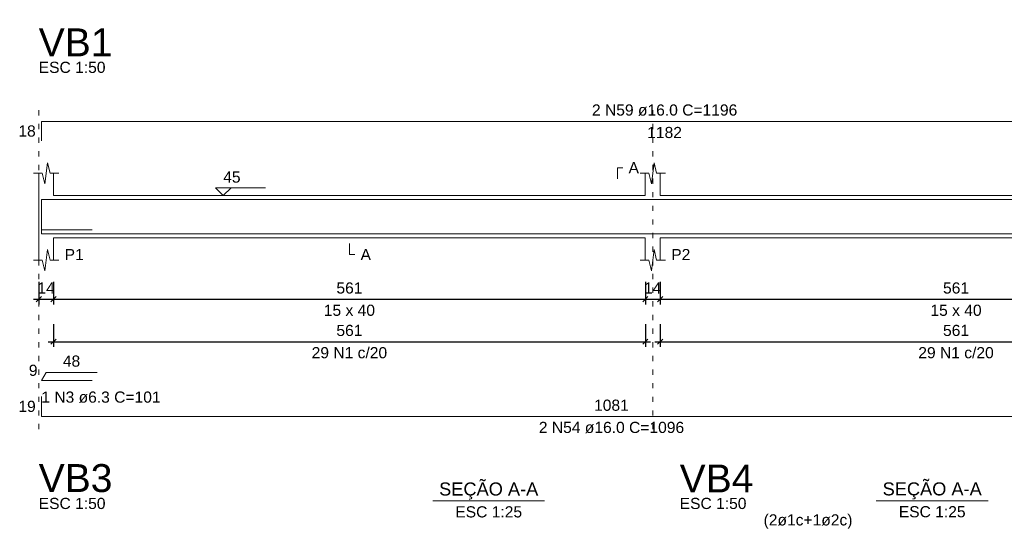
# Model space of a CAD drawing. Header units: millimetres. Extents: x 10906 to 25863, y 1966 to 4861.
# Tile 53 of 163: x 11241 to 11259, y 3055 to 3065. Entities that reach past the tile are written whole.
import ezdxf

# ---------------------------------------------------------------- set-up
doc = ezdxf.new("R2010")
doc.units = ezdxf.units.MM
doc.linetypes.add('DOT2', pattern=[3.175, 0, -3.175])
for name, color, linetype, lineweight in [('Descrição da armadura', 7, 'Continuous', 5), ('DT-Barras na forma', 40, 'Continuous', 5), ('DT-Barras rebatidas', 40, 'Continuous', 5), ('DT-Cotas', 4, 'Continuous', 5), ('DT-Forma', 5, 'Continuous', 5), ('DT-Pontilhado', 7, 'DOT2', 5), ('DT-Textos', 7, 'Continuous', 5), ('DT-Título', 7, 'Continuous', 20), ('Textos armaduras', 7, 'Continuous', 5)]:
    doc.layers.add(name, color=color, linetype=linetype, lineweight=lineweight)
doc.styles.add('Arial', font='arial.ttf')
doc.styles.get("Standard").update_dxf_attribs({"font": 'arial.ttf'})
doc.dimstyles.new('UM_50.000000', dxfattribs={"dimtxt": 0.18, "dimasz": 0.2, "dimexe": 0.2, "dimexo": 0.5, "dimgap": 0, "dimtad": 1, "dimtih": 1, "dimtoh": 1, "dimlfac": 50, "dimzin": 0, "dimdsep": 46, "dimtxsty": 'Standard', "dimcen": 0.09, "dimdle": 0.2, "dimclrd": 256, "dimclre": 256, "dimclrt": 7, "dimazin": 0, "dimtfac": 1, "dimtofl": 0, "dimtmove": 0, "dimatfit": 3, "dimfxl": 1, "dimtolj": 1, "dimtzin": 0, "dimarcsym": 0})

# ---------------------------------------------------------------- blocks, each defined once
blk = doc.blocks.new('_Oblique')
at = {"color": 0, "linetype": 'ByBlock', "lineweight": -2}
blk.add_line((-0.5, -0.5), (0.5, 0.5), dxfattribs=at)
blk = doc.blocks.new('*D354')
at = {"layer": 'Defpoints', "color": 0, "transparency": 16777216}
for p in [(11241.144, 3060.323), (11241.424, 3060.323), (11241.424, 3059.794)]:
    blk.add_point(p, dxfattribs=at)
at = {"layer": 'DT-Cotas', "lineweight": -2, "transparency": 16777216}
for p, q in [((11241.144, 3060.123), (11241.144, 3059.694)), ((11241.424, 3060.123), (11241.424, 3059.694)), ((11241.044, 3059.794), (11241.524, 3059.794))]:
    blk.add_line(p, q, dxfattribs=at)
at = {"layer": 'DT-Cotas', "lineweight": -2, "transparency": 16777216, "xscale": 0.1, "yscale": 0.1, "zscale": 0.1, "rotation": 180}
blk.add_blockref('_Oblique', (11241.144, 3059.794), dxfattribs=at)
at = {"layer": 'DT-Cotas', "lineweight": -2, "transparency": 16777216, "xscale": 0.1, "yscale": 0.1, "zscale": 0.1}
blk.add_blockref('_Oblique', (11241.424, 3059.794), dxfattribs=at)
at = {"layer": 'DT-Cotas', "color": 7, "transparency": 16777216, "insert": (11241.284, 3060.006), "char_height": 0.2118, "attachment_point": 5, "rotation": 0.0057, "style": 'Arial'}
blk.add_mtext('\\A1;14', dxfattribs=at)
blk = doc.blocks.new('*D355')
at = {"layer": 'Defpoints', "color": 0, "transparency": 16777216}
for p in [(11241.424, 3060.323), (11252.644, 3060.323), (11252.644, 3059.794)]:
    blk.add_point(p, dxfattribs=at)
at = {"layer": 'DT-Cotas', "lineweight": -2, "transparency": 16777216}
for p, q in [((11241.424, 3060.123), (11241.424, 3059.694)), ((11252.644, 3060.123), (11252.644, 3059.694)), ((11241.324, 3059.794), (11252.744, 3059.794))]:
    blk.add_line(p, q, dxfattribs=at)
at = {"layer": 'DT-Cotas', "lineweight": -2, "transparency": 16777216, "xscale": 0.1, "yscale": 0.1, "zscale": 0.1, "rotation": 180}
blk.add_blockref('_Oblique', (11241.424, 3059.794), dxfattribs=at)
at = {"layer": 'DT-Cotas', "lineweight": -2, "transparency": 16777216, "xscale": 0.1, "yscale": 0.1, "zscale": 0.1}
blk.add_blockref('_Oblique', (11252.644, 3059.794), dxfattribs=at)
at = {"layer": 'DT-Cotas', "color": 7, "transparency": 16777216, "insert": (11247.034, 3060.006), "char_height": 0.2118, "attachment_point": 5, "rotation": 0.0057, "style": 'Arial'}
blk.add_mtext('\\A1;561', dxfattribs=at)
blk = doc.blocks.new('*D356')
at = {"layer": 'Defpoints', "color": 0, "transparency": 16777216}
for p in [(11252.644, 3060.323), (11252.924, 3060.323), (11252.924, 3059.794)]:
    blk.add_point(p, dxfattribs=at)
at = {"layer": 'DT-Cotas', "lineweight": -2, "transparency": 16777216}
for p, q in [((11252.644, 3060.123), (11252.644, 3059.694)), ((11252.924, 3060.123), (11252.924, 3059.694)), ((11252.544, 3059.794), (11253.024, 3059.794))]:
    blk.add_line(p, q, dxfattribs=at)
at = {"layer": 'DT-Cotas', "lineweight": -2, "transparency": 16777216, "xscale": 0.1, "yscale": 0.1, "zscale": 0.1, "rotation": 180}
blk.add_blockref('_Oblique', (11252.644, 3059.794), dxfattribs=at)
at = {"layer": 'DT-Cotas', "lineweight": -2, "transparency": 16777216, "xscale": 0.1, "yscale": 0.1, "zscale": 0.1}
blk.add_blockref('_Oblique', (11252.924, 3059.794), dxfattribs=at)
at = {"layer": 'DT-Cotas', "color": 7, "transparency": 16777216, "insert": (11252.784, 3060.006), "char_height": 0.2118, "attachment_point": 5, "rotation": 0.0057, "style": 'Arial'}
blk.add_mtext('\\A1;14', dxfattribs=at)
blk = doc.blocks.new('*D357')
at = {"layer": 'Defpoints', "color": 0, "transparency": 16777216}
for p in [(11252.924, 3060.323), (11264.144, 3060.323), (11264.144, 3059.794)]:
    blk.add_point(p, dxfattribs=at)
at = {"layer": 'DT-Cotas', "lineweight": -2, "transparency": 16777216}
for p, q in [((11252.924, 3060.123), (11252.924, 3059.694)), ((11264.144, 3060.123), (11264.144, 3059.694)), ((11252.824, 3059.794), (11264.244, 3059.794))]:
    blk.add_line(p, q, dxfattribs=at)
at = {"layer": 'DT-Cotas', "lineweight": -2, "transparency": 16777216, "xscale": 0.1, "yscale": 0.1, "zscale": 0.1, "rotation": 180}
blk.add_blockref('_Oblique', (11252.924, 3059.794), dxfattribs=at)
at = {"layer": 'DT-Cotas', "lineweight": -2, "transparency": 16777216, "xscale": 0.1, "yscale": 0.1, "zscale": 0.1}
blk.add_blockref('_Oblique', (11264.144, 3059.794), dxfattribs=at)
at = {"layer": 'DT-Cotas', "color": 7, "transparency": 16777216, "insert": (11258.534, 3060.006), "char_height": 0.2118, "attachment_point": 5, "rotation": 0.0057, "style": 'Arial'}
blk.add_mtext('\\A1;561', dxfattribs=at)
blk = doc.blocks.new('*D371')
at = {"layer": 'Defpoints', "color": 0, "transparency": 16777216}
for p in [(11241.424, 3059.518), (11252.644, 3059.518), (11252.644, 3058.989)]:
    blk.add_point(p, dxfattribs=at)
at = {"layer": 'DT-Cotas', "lineweight": -2, "transparency": 16777216}
for p, q in [((11241.424, 3059.318), (11241.424, 3058.889)), ((11252.644, 3059.318), (11252.644, 3058.889)), ((11241.324, 3058.989), (11252.744, 3058.989))]:
    blk.add_line(p, q, dxfattribs=at)
at = {"layer": 'DT-Cotas', "lineweight": -2, "transparency": 16777216, "xscale": 0.1, "yscale": 0.1, "zscale": 0.1, "rotation": 180}
blk.add_blockref('_Oblique', (11241.424, 3058.989), dxfattribs=at)
at = {"layer": 'DT-Cotas', "lineweight": -2, "transparency": 16777216, "xscale": 0.1, "yscale": 0.1, "zscale": 0.1}
blk.add_blockref('_Oblique', (11252.644, 3058.989), dxfattribs=at)
at = {"layer": 'DT-Cotas', "color": 7, "transparency": 16777216, "insert": (11247.034, 3059.201), "char_height": 0.2118, "attachment_point": 5, "rotation": 0.0057, "style": 'Arial'}
blk.add_mtext('\\A1;561', dxfattribs=at)
blk = doc.blocks.new('*D372')
at = {"layer": 'Defpoints', "color": 0, "transparency": 16777216}
for p in [(11252.924, 3059.518), (11264.144, 3059.518), (11264.144, 3058.989)]:
    blk.add_point(p, dxfattribs=at)
at = {"layer": 'DT-Cotas', "lineweight": -2, "transparency": 16777216}
for p, q in [((11252.924, 3059.318), (11252.924, 3058.889)), ((11264.144, 3059.318), (11264.144, 3058.889)), ((11252.824, 3058.989), (11264.244, 3058.989))]:
    blk.add_line(p, q, dxfattribs=at)
at = {"layer": 'DT-Cotas', "lineweight": -2, "transparency": 16777216, "xscale": 0.1, "yscale": 0.1, "zscale": 0.1, "rotation": 180}
blk.add_blockref('_Oblique', (11252.924, 3058.989), dxfattribs=at)
at = {"layer": 'DT-Cotas', "lineweight": -2, "transparency": 16777216, "xscale": 0.1, "yscale": 0.1, "zscale": 0.1}
blk.add_blockref('_Oblique', (11264.144, 3058.989), dxfattribs=at)
at = {"layer": 'DT-Cotas', "color": 7, "transparency": 16777216, "insert": (11258.534, 3059.201), "char_height": 0.2118, "attachment_point": 5, "rotation": 0.0057, "style": 'Arial'}
blk.add_mtext('\\A1;561', dxfattribs=at)

msp = doc.modelspace()

# ---------------------------------------------------------------- linework, layer by layer
at = {"layer": 'DT-Barras na forma'}
msp.add_line((11241.19351, 3061.10722), (11242.15872, 3061.10722), dxfattribs=at)
for points in [[(11241.19351, 3061.31462), (11241.19351, 3061.68262), (11264.82551, 3061.68262)], [(11241.19351, 3061.41462), (11241.19351, 3061.03462), (11262.81095, 3061.03462)]]:
    msp.add_lwpolyline(points, dxfattribs=at)
at = {"layer": 'DT-Barras rebatidas'}
for p, q in [((11241.19351, 3062.79722), (11241.19351, 3063.16522)), ((11241.19351, 3063.16522), (11264.82551, 3063.16522)), ((11241.19351, 3058.24988), (11241.28351, 3058.40576)), ((11242.15872, 3058.24988), (11241.19351, 3058.24988)), ((11241.28351, 3058.40576), (11242.24872, 3058.40576)), ((11241.19351, 3057.94918), (11241.19351, 3057.56918)), ((11241.19351, 3057.56918), (11262.81095, 3057.56918))]:
    msp.add_line(p, q, dxfattribs=at)
at = {"layer": 'DT-Forma'}
for p, q in [((11241.25851, 3061.98222), (11241.30851, 3062.38222)), ((11241.30851, 3062.38222), (11241.35851, 3062.18222)), ((11252.75851, 3061.98222), (11252.80851, 3062.38222)), ((11252.80851, 3062.38222), (11252.85851, 3062.18222)), ((11241.04351, 3062.18222), (11241.20851, 3062.18222)), ((11241.14351, 3061.75862), (11241.14351, 3062.18222)), ((11241.20851, 3062.18222), (11241.25851, 3061.98222)), ((11241.35851, 3062.18222), (11241.52351, 3062.18222)), ((11241.42351, 3062.18222), (11241.42351, 3061.75862)), ((11252.54351, 3062.18222), (11252.70851, 3062.18222)), ((11252.64351, 3061.75862), (11252.64351, 3062.18222)), ((11252.70851, 3062.18222), (11252.75851, 3061.98222)), ((11252.85851, 3062.18222), (11253.02351, 3062.18222)), ((11252.92351, 3062.18222), (11252.92351, 3061.75862)), ((11241.42351, 3061.75862), (11252.64351, 3061.75862)), ((11252.92351, 3061.75862), (11264.14351, 3061.75862)), ((11241.14351, 3060.95862), (11241.14351, 3060.53502)), ((11241.42351, 3060.53502), (11241.42351, 3060.95862)), ((11241.42351, 3060.95862), (11252.64351, 3060.95862)), ((11252.64351, 3060.95862), (11252.64351, 3060.53502)), ((11252.92351, 3060.53502), (11252.92351, 3060.95862)), ((11252.92351, 3060.95862), (11264.14351, 3060.95862)), ((11241.25851, 3060.33502), (11241.30851, 3060.73502)), ((11241.30851, 3060.73502), (11241.35851, 3060.53502)), ((11252.75851, 3060.33502), (11252.80851, 3060.73502)), ((11252.80851, 3060.73502), (11252.85851, 3060.53502)), ((11241.04351, 3060.53502), (11241.20851, 3060.53502)), ((11241.20851, 3060.53502), (11241.25851, 3060.33502)), ((11241.35851, 3060.53502), (11241.52351, 3060.53502)), ((11252.54351, 3060.53502), (11252.70851, 3060.53502)), ((11252.70851, 3060.53502), (11252.75851, 3060.33502)), ((11252.85851, 3060.53502), (11253.02351, 3060.53502))]:
    msp.add_line(p, q, dxfattribs=at)
at = {"layer": 'DT-Forma', "linetype": 'Continuous'}
msp.add_line((11241.14351, 3060.95862), (11241.14351, 3061.75862), dxfattribs=at)
at = {"layer": 'DT-Pontilhado', "ltscale": 0.05}
for p, q in [((11241.14351, 3057.32788), (11241.14351, 3063.44762)), ((11252.78351, 3057.32788), (11252.78351, 3063.44762))]:
    msp.add_line(p, q, dxfattribs=at)
at = {"layer": 'DT-Textos'}
for p, q in [((11248.61524, 3055.97043), (11250.73324, 3055.97043)), ((11257.02283, 3055.97293), (11259.14083, 3055.97293))]:
    msp.add_line(p, q, dxfattribs=at)
for points in [[(11252.11401, 3062.07632), (11252.11401, 3062.28812), (11252.21991, 3062.28812)], [(11244.78951, 3061.90688), (11244.64125, 3061.75862), (11244.49299, 3061.90688), (11245.44609, 3061.90688)], [(11247.03351, 3060.85272), (11247.03351, 3060.64092), (11247.13941, 3060.64092)]]:
    msp.add_lwpolyline(points, dxfattribs=at)

# ---------------------------------------------------------------- texts
at = {"layer": 'Descrição da armadura', "linetype": 'Continuous', "char_height": 0.2118, "attachment_point": 8, "line_spacing_factor": 0.798, "style": 'Arial'}
for s, insert, width in [('2 N59 ø16.0 C=1196', (11253.00951, 3063.27112), 5.5246053), ('29 N1 c/20', (11247.03351, 3058.67118), 2.8693417), ('29 N1 c/20', (11258.53351, 3058.67118), 2.8693417), ('1 N3 ø6.3 C=101', (11242.32359, 3057.82628), 4.5347476), ('2 N54 ø16.0 C=1096', (11252.00223, 3057.25148), 5.5246053)]:
    msp.add_mtext(s, dxfattribs=dict(at, insert=insert, width=width))
at = {"layer": 'DT-Textos', "line_spacing_factor": 0.798, "style": 'Arial'}
for s, insert, char_height, width, attachment_point in [('ESC 1:50', (11241.14351, 3064.08302), 0.2118, 1.901901, 7), ('A', (11252.32581, 3062.18222), 0.2118, 0.296372, 7), ('45', (11244.64125, 3062.00219), 0.2118, 0.4942426, 7), ('P1', (11241.63531, 3060.53502), 0.2118, 0.5434933, 7), ('A', (11247.24531, 3060.53502), 0.2118, 0.296372, 7), ('P2', (11253.13531, 3060.53502), 0.2118, 0.5434933, 7), ('15 x 40', (11247.03351, 3059.47602), 0.2118, 1.45756, 8), ('15 x 40', (11258.53351, 3059.47602), 0.2118, 1.45756, 8), ('SEÇÃO A-A', (11249.67434, 3055.99523), 0.2471, 4.8395853, 8), ('SEÇÃO A-A', (11258.08182, 3055.99723), 0.2471, 4.8395853, 8), ('ESC 1:50', (11241.14351, 3055.81233), 0.2118, 1.901901, 7), ('ESC 1:50', (11253.29474, 3055.81233), 0.2118, 1.901901, 7), ('ESC 1:25', (11249.67424, 3055.65273), 0.2118, 1.901901, 8), ('ESC 1:25', (11258.08183, 3055.65523), 0.2118, 1.901901, 8), ('(2ø1c+1ø2c)', (11254.88548, 3055.43977), 0.2118, 2.5310949, 7)]:
    msp.add_mtext(s, dxfattribs=dict(at, insert=insert, char_height=char_height, width=width, attachment_point=attachment_point))
at = {"layer": 'DT-Título', "char_height": 0.5295, "width": 2.5195958, "attachment_point": 7, "line_spacing_factor": 0.798, "style": 'Arial'}
for s, insert in [('VB1', (11241.14351, 3064.40072)), ('VB3', (11241.14351, 3056.13003)), ('VB4', (11253.29474, 3056.13003))]:
    msp.add_mtext(s, dxfattribs=dict(at, insert=insert))
at = {"layer": 'Textos armaduras', "linetype": 'Continuous', "char_height": 0.2118, "attachment_point": 7, "line_spacing_factor": 0.798, "style": 'Arial'}
for s, insert, width in [('18', (11240.75766, 3062.87532), 0.6599051), ('1182', (11252.67956, 3062.84752), 1.3198103), ('9', (11240.95659, 3058.33706), 0.3299526), ('48', (11241.60114, 3058.51166), 0.6599051), ('19', (11240.75766, 3057.65328), 0.6599051), ('1081', (11251.67228, 3057.67508), 1.3198103)]:
    msp.add_mtext(s, dxfattribs=dict(at, insert=insert, width=width))

# ---------------------------------------------------------------- dimensions: what is measured, and where the dimension line sits
at = {"layer": 'DT-Cotas'}
for base, p1, p2, picture, middle in [((11241.42351, 3059.79372), (11241.14351, 3060.32322), (11241.42351, 3060.32322), '*D354', (11241.28351, 3060.00552)), ((11252.64351, 3059.79372), (11241.42351, 3060.32322), (11252.64351, 3060.32322), '*D355', (11247.03351, 3060.00552)), ((11252.92351, 3059.79372), (11252.64351, 3060.32322), (11252.92351, 3060.32322), '*D356', (11252.78351, 3060.00552)), ((11264.14351, 3059.79372), (11252.92351, 3060.32322), (11264.14351, 3060.32322), '*D357', (11258.53351, 3060.00552)), ((11252.64351, 3058.98888), (11241.42351, 3059.51838), (11252.64351, 3059.51838), '*D371', (11247.03351, 3059.20068)), ((11264.14351, 3058.98888), (11252.92351, 3059.51838), (11264.14351, 3059.51838), '*D372', (11258.53351, 3059.20068))]:
    dim = msp.add_linear_dim(base=base, p1=p1, p2=p2, dimstyle='UM_50.000000', override={"dimtxt": 0.2118, "dimasz": 0.1, "dimexe": 0.1, "dimexo": 0.2, "dimtad": 1, "dimtih": 0, "dimtoh": 0, "dimdec": 1, "dimlfac": 50, "dimzin": 8, "dimtxsty": 'Arial', "dimblk": 'Oblique', "dimblk1": 'Oblique', "dimblk2": 'Oblique', "dimsah": 1, "dimdle": 0.1, "dimse1": 0, "dimse2": 0, "dimclrt": 7, "dimadec": 1, "dimazin": 3, "dimtmove": 2, "dimldrblk": 'Oblique'}, dxfattribs=at)
    dim.commit()
    dim.dimension.update_dxf_attribs({"geometry": picture, "text_midpoint": middle, "dimtype": 160, "text_rotation": 0.00573})

doc.saveas('drawing.dxf')
